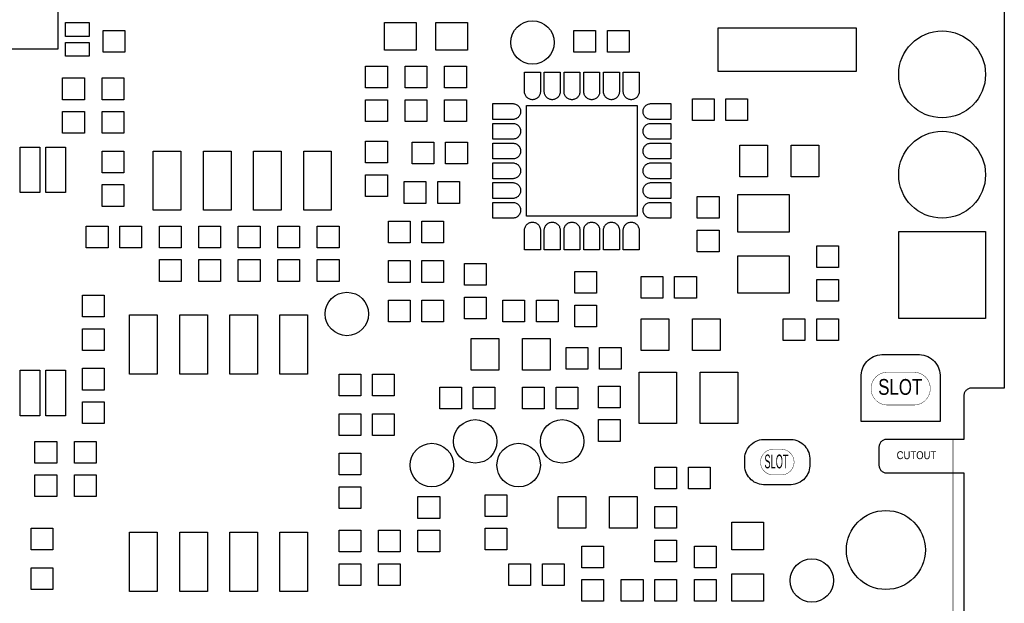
# Model space of a CAD drawing. Header units: metres. Extents: x -5.5 to 63.5, y -3.5 to 57.5.
# Tile 8 of 9: x 38.6 to 63.5, y 28.9 to 43.7. Entities that reach past the tile are written whole.
import ezdxf
from ezdxf.enums import TextEntityAlignment as Align

# ---------------------------------------------------------------- set-up
doc = ezdxf.new("R2010")
doc.units = ezdxf.units.M

msp = doc.modelspace()

# ---------------------------------------------------------------- linework, layer by layer
at = {"layer": 'BOARD_OUTLINE'}
msp.add_lwpolyline([(63.5, 54.5), (63.5, 34.35), (62.66517, 34.35), (62.64562, 34.34807), (62.62635, 34.34424), (62.60754, 34.33853), (62.58939, 34.33101), (62.57206, 34.32175), (62.55572, 34.31083), (62.54053, 34.29837), (62.52663, 34.28447), (62.51417, 34.26928), (62.50325, 34.25294), (62.49399, 34.23561), (62.48647, 34.21746), (62.48076, 34.19865), (62.47693, 34.17938), (62.475, 34.15983), (62.475, 33.05), (60.51517, 33.05), (60.49562, 33.04807), (60.47635, 33.04424), (60.45754, 33.03853), (60.43939, 33.03101), (60.42206, 33.02175), (60.40572, 33.01083), (60.39053, 32.99837), (60.37663, 32.98447), (60.36417, 32.96928), (60.35325, 32.95294), (60.34399, 32.93561), (60.33647, 32.91746), (60.33076, 32.89865), (60.32693, 32.87938), (60.325, 32.85983), (60.325, 32.39017), (60.32693, 32.37062), (60.33076, 32.35135), (60.33647, 32.33254), (60.34399, 32.31439), (60.35325, 32.29706), (60.36417, 32.28072), (60.37663, 32.26553), (60.39053, 32.25163), (60.40572, 32.23917), (60.42206, 32.22825), (60.43939, 32.21899), (60.45754, 32.21147), (60.47635, 32.20576), (60.49562, 32.20193), (60.51517, 32.2), (62.475, 32.2), (62.475, 28.3)], dxfattribs=at)
at = {"layer": 'BOARD_OUTLINE', "const_width": 0.01}
for points in [[(60.53999, 33.92), (60.51962, 33.92025), (60.47907, 33.92424), (60.4391, 33.93218), (60.40011, 33.94401), (60.36247, 33.9596), (60.32653, 33.9788), (60.29265, 34.00143), (60.26115, 34.02728), (60.23233, 34.05609), (60.20648, 34.08758), (60.18384, 34.12146), (60.16463, 34.15739), (60.14903, 34.19504), (60.1372, 34.23403), (60.12925, 34.27399), (60.12525, 34.31454), (60.125, 34.33501), (60.12525, 34.35538), (60.12924, 34.39593), (60.13718, 34.4359), (60.14901, 34.47489), (60.1646, 34.51253), (60.1838, 34.54847), (60.20643, 34.58235), (60.23228, 34.61385), (60.26109, 34.64267), (60.29258, 34.66852), (60.32646, 34.69116), (60.36239, 34.71037), (60.40004, 34.72597), (60.43903, 34.7378), (60.47899, 34.74575), (60.51954, 34.74975), (60.53999, 34.75), (61.21001, 34.75), (61.23038, 34.74975), (61.27093, 34.74576), (61.3109, 34.73782), (61.34989, 34.72599), (61.38753, 34.7104), (61.42347, 34.6912), (61.45735, 34.66857), (61.48885, 34.64272), (61.51767, 34.61391), (61.54352, 34.58242), (61.56616, 34.54854), (61.58537, 34.51261), (61.60097, 34.47496), (61.6128, 34.43597), (61.62075, 34.39601), (61.62475, 34.35546), (61.625, 34.33499), (61.62475, 34.31462), (61.62076, 34.27407), (61.61282, 34.2341), (61.60099, 34.19511), (61.5854, 34.15747), (61.5662, 34.12153), (61.54357, 34.08765), (61.51772, 34.05615), (61.48891, 34.02733), (61.45742, 34.00148), (61.42354, 33.97884), (61.38761, 33.95963), (61.34996, 33.94403), (61.31097, 33.9322), (61.27101, 33.92425), (61.23046, 33.92025), (61.21001, 33.92), (60.53999, 33.92)], [(62.2, 28.3), (62.2, 32.2), (60.51509, 32.2), (60.50528, 32.20048), (60.49551, 32.20144), (60.4858, 32.20289), (60.47617, 32.2048), (60.46664, 32.20719), (60.45724, 32.21004), (60.448, 32.21335), (60.43893, 32.2171), (60.43005, 32.2213), (60.42139, 32.22593), (60.41297, 32.23098), (60.4048, 32.23643), (60.39692, 32.24228), (60.38933, 32.24851), (60.38205, 32.25511), (60.37511, 32.26205), (60.36851, 32.26933), (60.36228, 32.27692), (60.35643, 32.2848), (60.35098, 32.29297), (60.34593, 32.30139), (60.3413, 32.31005), (60.3371, 32.31893), (60.33335, 32.328), (60.33004, 32.33724), (60.32719, 32.34664), (60.3248, 32.35617), (60.32289, 32.3658), (60.32144, 32.37551), (60.32048, 32.38528), (60.32, 32.39509), (60.32, 32.85491), (60.32048, 32.86472), (60.32144, 32.87449), (60.32289, 32.8842), (60.3248, 32.89383), (60.32719, 32.90336), (60.33004, 32.91276), (60.33335, 32.922), (60.3371, 32.93107), (60.3413, 32.93995), (60.34593, 32.94861), (60.35098, 32.95703), (60.35643, 32.9652), (60.36228, 32.97308), (60.36851, 32.98067), (60.37511, 32.98795), (60.38205, 32.99489), (60.38933, 33.00149), (60.39692, 33.00772), (60.4048, 33.01357), (60.41297, 33.01902), (60.42139, 33.02407), (60.43005, 33.0287), (60.43893, 33.0329), (60.448, 33.03665), (60.45724, 33.03996), (60.46664, 33.04281), (60.47617, 33.0452), (60.4858, 33.04711), (60.49551, 33.04856), (60.50528, 33.04952), (60.51509, 33.05), (62.2, 33.05), (62.2, 27.45)], [(57.64999, 32.15), (57.63404, 32.15019), (57.60228, 32.15331), (57.57098, 32.15954), (57.54045, 32.1688), (57.51096, 32.18101), (57.48282, 32.19605), (57.45629, 32.21377), (57.43162, 32.23401), (57.40905, 32.25657), (57.38881, 32.28124), (57.37108, 32.30777), (57.35603, 32.33591), (57.34382, 32.36539), (57.33455, 32.39592), (57.32832, 32.42722), (57.32519, 32.45898), (57.325, 32.47501), (57.32519, 32.49096), (57.32831, 32.52272), (57.33454, 32.55402), (57.3438, 32.58455), (57.35601, 32.61404), (57.37105, 32.64218), (57.38877, 32.66871), (57.40901, 32.69338), (57.43157, 32.71595), (57.45624, 32.73619), (57.48277, 32.75392), (57.51091, 32.76897), (57.54039, 32.78118), (57.57092, 32.79045), (57.60222, 32.79668), (57.63398, 32.79981), (57.64999, 32.8), (57.85001, 32.8), (57.86596, 32.79981), (57.89772, 32.79669), (57.92902, 32.79046), (57.95955, 32.7812), (57.98904, 32.76899), (58.01718, 32.75395), (58.04371, 32.73623), (58.06838, 32.71599), (58.09095, 32.69343), (58.11119, 32.66876), (58.12892, 32.64223), (58.14397, 32.61409), (58.15618, 32.58461), (58.16545, 32.55408), (58.17168, 32.52278), (58.17481, 32.49102), (58.175, 32.47499), (58.17481, 32.45904), (58.17169, 32.42728), (58.16546, 32.39598), (58.1562, 32.36545), (58.14399, 32.33596), (58.12895, 32.30782), (58.11123, 32.28129), (58.09099, 32.25662), (58.06843, 32.23405), (58.04376, 32.21381), (58.01723, 32.19608), (57.98909, 32.18103), (57.95961, 32.16882), (57.92908, 32.15955), (57.89778, 32.15332), (57.86602, 32.15019), (57.85001, 32.15), (57.64999, 32.15)]]:
    msp.add_lwpolyline(points, dxfattribs=at)
at = {"layer": 'SOLDER_MASK'}
for points in [[(63.025, 36.11), (60.825, 36.11), (60.825, 38.31), (63.025, 38.31), (63.025, 36.11)], [(61.875, 33.5), (59.875, 33.5), (59.875, 34.65001), (59.87533, 34.67701), (59.88062, 34.73076), (59.89116, 34.78372), (59.90683, 34.8354), (59.9275, 34.88529), (59.95296, 34.93292), (59.98296, 34.97783), (60.01722, 35.01957), (60.0554, 35.05776), (60.09715, 35.09202), (60.14205, 35.12202), (60.18968, 35.14748), (60.23957, 35.16815), (60.29125, 35.18383), (60.34421, 35.19436), (60.39796, 35.19966), (60.42499, 35.2), (61.32501, 35.2), (61.35201, 35.19967), (61.40576, 35.19438), (61.45872, 35.18384), (61.5104, 35.16817), (61.56029, 35.1475), (61.60792, 35.12204), (61.65283, 35.09204), (61.69457, 35.05778), (61.73276, 35.0196), (61.76702, 34.97785), (61.79702, 34.93295), (61.82248, 34.88532), (61.84315, 34.83543), (61.85883, 34.78375), (61.86936, 34.73079), (61.87466, 34.67704), (61.875, 34.65001), (61.875, 33.5)], [(57.425, 31.9), (57.40045, 31.9003), (57.35159, 31.90512), (57.30344, 31.9147), (57.25645, 31.92895), (57.2111, 31.94774), (57.1678, 31.97088), (57.12697, 31.99816), (57.08902, 32.02931), (57.05431, 32.06403), (57.02316, 32.10198), (56.99588, 32.1428), (56.97274, 32.1861), (56.95395, 32.23146), (56.9397, 32.27845), (56.93012, 32.3266), (56.92531, 32.37546), (56.925, 32.4), (56.925, 32.55), (56.9253, 32.57455), (56.93012, 32.62341), (56.9397, 32.67156), (56.95395, 32.71855), (56.97274, 32.7639), (56.99588, 32.8072), (57.02316, 32.84803), (57.05431, 32.88598), (57.08903, 32.92069), (57.12698, 32.95184), (57.1678, 32.97912), (57.2111, 33.00226), (57.25646, 33.02105), (57.30345, 33.0353), (57.3516, 33.04488), (57.40046, 33.04969), (57.425, 33.05), (58.075, 33.05), (58.09955, 33.0497), (58.14841, 33.04488), (58.19656, 33.0353), (58.24355, 33.02105), (58.2889, 33.00226), (58.3322, 32.97912), (58.37303, 32.95184), (58.41098, 32.92069), (58.44569, 32.88597), (58.47684, 32.84802), (58.50412, 32.8072), (58.52726, 32.7639), (58.54605, 32.71854), (58.5603, 32.67155), (58.56988, 32.6234), (58.57469, 32.57454), (58.575, 32.55), (58.575, 32.4), (58.5747, 32.37545), (58.56988, 32.32659), (58.5603, 32.27844), (58.54605, 32.23145), (58.52726, 32.1861), (58.50412, 32.1428), (58.47684, 32.10197), (58.44569, 32.06402), (58.41097, 32.02931), (58.37302, 31.99816), (58.3322, 31.97088), (58.2889, 31.94774), (58.24354, 31.92895), (58.19655, 31.9147), (58.1484, 31.90512), (58.09954, 31.90031), (58.075, 31.9), (57.425, 31.9)]]:
    msp.add_lwpolyline(points, dxfattribs=at)
for centre in [(61.925, 42.29), (61.925, 39.75)]:
    msp.add_circle(centre, 1.1, dxfattribs=at)
at = {"layer": 'SOLDER_MASK_2'}
for points in [[(39.525, 44.425), (39.525, 42.925), (38.025, 42.925), (38.025, 44.425), (39.525, 44.425)], [(39.725, 43.6), (40.325, 43.6), (40.325, 43.25), (39.725, 43.25), (39.725, 43.6)], [(41.225, 42.85), (40.675, 42.85), (40.675, 43.4), (41.225, 43.4), (41.225, 42.85)], [(48.6, 42.9), (47.8, 42.9), (47.8, 43.6), (48.6, 43.6), (48.6, 42.9)], [(49.9, 42.9), (49.1, 42.9), (49.1, 43.6), (49.9, 43.6), (49.9, 42.9)], [(52.6, 42.85), (52.6, 43.4), (53.15, 43.4), (53.15, 42.85), (52.6, 42.85)], [(54, 43.4), (54, 42.85), (53.45, 42.85), (53.45, 43.4), (54, 43.4)], [(59.75, 42.365), (56.25, 42.365), (56.25, 43.465), (59.75, 43.465), (59.75, 42.365)], [(39.725, 43.1), (40.325, 43.1), (40.325, 42.75), (39.725, 42.75), (39.725, 43.1)], [(47.325, 42.5), (47.875, 42.5), (47.875, 41.95), (47.325, 41.95), (47.325, 42.5)], [(48.325, 42.5), (48.875, 42.5), (48.875, 41.95), (48.325, 41.95), (48.325, 42.5)], [(49.325, 42.5), (49.875, 42.5), (49.875, 41.95), (49.325, 41.95), (49.325, 42.5)], [(39.65, 42.2), (40.2, 42.2), (40.2, 41.65), (39.65, 41.65), (39.65, 42.2)], [(40.65, 42.2), (41.2, 42.2), (41.2, 41.65), (40.65, 41.65), (40.65, 42.2)], [(51.35, 42.35), (51.75, 42.35), (51.74988, 41.84018), (51.74795, 41.82064), (51.74412, 41.80137), (51.73842, 41.78258), (51.73091, 41.76444), (51.72165, 41.74712), (51.71074, 41.73079), (51.69828, 41.71561), (51.68439, 41.70172), (51.66921, 41.68926), (51.65288, 41.67835), (51.63556, 41.66909), (51.61742, 41.66158), (51.59863, 41.65588), (51.57936, 41.65205), (51.55982, 41.65012), (51.54018, 41.65012), (51.52064, 41.65205), (51.50137, 41.65588), (51.48258, 41.66158), (51.46444, 41.66909), (51.44712, 41.67835), (51.43079, 41.68926), (51.41561, 41.70172), (51.40172, 41.71561), (51.38926, 41.73079), (51.37835, 41.74712), (51.36909, 41.76444), (51.36158, 41.78258), (51.35588, 41.80137), (51.35205, 41.82064), (51.35012, 41.84018), (51.35, 42.35)], [(51.85, 42.35), (52.25, 42.35), (52.24988, 41.84018), (52.24795, 41.82064), (52.24412, 41.80137), (52.23842, 41.78258), (52.23091, 41.76444), (52.22165, 41.74712), (52.21074, 41.73079), (52.19828, 41.71561), (52.18439, 41.70172), (52.16921, 41.68926), (52.15288, 41.67835), (52.13556, 41.66909), (52.11742, 41.66158), (52.09863, 41.65588), (52.07936, 41.65205), (52.05982, 41.65012), (52.04018, 41.65012), (52.02064, 41.65205), (52.00137, 41.65588), (51.98258, 41.66158), (51.96444, 41.66909), (51.94712, 41.67835), (51.93079, 41.68926), (51.91561, 41.70172), (51.90172, 41.71561), (51.88926, 41.73079), (51.87835, 41.74712), (51.86909, 41.76444), (51.86158, 41.78258), (51.85588, 41.80137), (51.85205, 41.82064), (51.85012, 41.84018), (51.85, 42.35)], [(52.35, 42.35), (52.75, 42.35), (52.74988, 41.84018), (52.74795, 41.82064), (52.74412, 41.80137), (52.73842, 41.78258), (52.73091, 41.76444), (52.72165, 41.74712), (52.71074, 41.73079), (52.69828, 41.71561), (52.68439, 41.70172), (52.66921, 41.68926), (52.65288, 41.67835), (52.63556, 41.66909), (52.61742, 41.66158), (52.59863, 41.65588), (52.57936, 41.65205), (52.55982, 41.65012), (52.54018, 41.65012), (52.52064, 41.65205), (52.50137, 41.65588), (52.48258, 41.66158), (52.46444, 41.66909), (52.44712, 41.67835), (52.43079, 41.68926), (52.41561, 41.70172), (52.40172, 41.71561), (52.38926, 41.73079), (52.37835, 41.74712), (52.36909, 41.76444), (52.36158, 41.78258), (52.35588, 41.80137), (52.35205, 41.82064), (52.35012, 41.84018), (52.35, 42.35)], [(52.85, 42.35), (53.25, 42.35), (53.24988, 41.84018), (53.24795, 41.82064), (53.24412, 41.80137), (53.23842, 41.78258), (53.23091, 41.76444), (53.22165, 41.74712), (53.21074, 41.73079), (53.19828, 41.71561), (53.18439, 41.70172), (53.16921, 41.68926), (53.15288, 41.67835), (53.13556, 41.66909), (53.11742, 41.66158), (53.09863, 41.65588), (53.07936, 41.65205), (53.05982, 41.65012), (53.04018, 41.65012), (53.02064, 41.65205), (53.00137, 41.65588), (52.98258, 41.66158), (52.96444, 41.66909), (52.94712, 41.67835), (52.93079, 41.68926), (52.91561, 41.70172), (52.90172, 41.71561), (52.88926, 41.73079), (52.87835, 41.74712), (52.86909, 41.76444), (52.86158, 41.78258), (52.85588, 41.80137), (52.85205, 41.82064), (52.85012, 41.84018), (52.85, 42.35)], [(53.35, 42.35), (53.75, 42.35), (53.74988, 41.84018), (53.74795, 41.82064), (53.74412, 41.80137), (53.73842, 41.78258), (53.73091, 41.76444), (53.72165, 41.74712), (53.71074, 41.73079), (53.69828, 41.71561), (53.68439, 41.70172), (53.66921, 41.68926), (53.65288, 41.67835), (53.63556, 41.66909), (53.61742, 41.66158), (53.59863, 41.65588), (53.57936, 41.65205), (53.55982, 41.65012), (53.54018, 41.65012), (53.52064, 41.65205), (53.50137, 41.65588), (53.48258, 41.66158), (53.46444, 41.66909), (53.44712, 41.67835), (53.43079, 41.68926), (53.41561, 41.70172), (53.40172, 41.71561), (53.38926, 41.73079), (53.37835, 41.74712), (53.36909, 41.76444), (53.36158, 41.78258), (53.35588, 41.80137), (53.35205, 41.82064), (53.35012, 41.84018), (53.35, 42.35)], [(53.85, 42.35), (54.25, 42.35), (54.24988, 41.84018), (54.24795, 41.82064), (54.24412, 41.80137), (54.23842, 41.78258), (54.23091, 41.76444), (54.22165, 41.74712), (54.21074, 41.73079), (54.19828, 41.71561), (54.18439, 41.70172), (54.16921, 41.68926), (54.15288, 41.67835), (54.13556, 41.66909), (54.11742, 41.66158), (54.09863, 41.65588), (54.07936, 41.65205), (54.05982, 41.65012), (54.04018, 41.65012), (54.02064, 41.65205), (54.00137, 41.65588), (53.98258, 41.66158), (53.96444, 41.66909), (53.94712, 41.67835), (53.93079, 41.68926), (53.91561, 41.70172), (53.90172, 41.71561), (53.88926, 41.73079), (53.87835, 41.74712), (53.86909, 41.76444), (53.86158, 41.78258), (53.85588, 41.80137), (53.85205, 41.82064), (53.85012, 41.84018), (53.85, 42.35)], [(47.875, 41.1), (47.325, 41.1), (47.325, 41.65), (47.875, 41.65), (47.875, 41.1)], [(48.875, 41.1), (48.325, 41.1), (48.325, 41.65), (48.875, 41.65), (48.875, 41.1)], [(49.875, 41.1), (49.325, 41.1), (49.325, 41.65), (49.875, 41.65), (49.875, 41.1)], [(55.6, 41.125), (55.6, 41.675), (56.15, 41.675), (56.15, 41.125), (55.6, 41.125)], [(57, 41.675), (57, 41.125), (56.45, 41.125), (56.45, 41.675), (57, 41.675)], [(50.55, 41.15), (50.55, 41.55), (51.05982, 41.54988), (51.07936, 41.54795), (51.09863, 41.54412), (51.11742, 41.53842), (51.13556, 41.53091), (51.15288, 41.52165), (51.16921, 41.51074), (51.18439, 41.49828), (51.19828, 41.48439), (51.21074, 41.46921), (51.22165, 41.45288), (51.23091, 41.43556), (51.23842, 41.41742), (51.24412, 41.39863), (51.24795, 41.37936), (51.24988, 41.35982), (51.24988, 41.34018), (51.24795, 41.32064), (51.24412, 41.30137), (51.23842, 41.28258), (51.23091, 41.26444), (51.22165, 41.24712), (51.21074, 41.23079), (51.19828, 41.21561), (51.18439, 41.20172), (51.16921, 41.18926), (51.15288, 41.17835), (51.13556, 41.16909), (51.11742, 41.16158), (51.09863, 41.15588), (51.07936, 41.15205), (51.05982, 41.15012), (50.55, 41.15)], [(54.2, 41.5), (54.2, 38.7), (51.4, 38.7), (51.4, 41.5), (54.2, 41.5)], [(55.05, 41.55), (55.05, 41.15), (54.54018, 41.15012), (54.52064, 41.15205), (54.50137, 41.15588), (54.48258, 41.16158), (54.46444, 41.16909), (54.44712, 41.17835), (54.43079, 41.18926), (54.41561, 41.20172), (54.40172, 41.21561), (54.38926, 41.23079), (54.37835, 41.24712), (54.36909, 41.26444), (54.36158, 41.28258), (54.35588, 41.30137), (54.35205, 41.32064), (54.35012, 41.34018), (54.35012, 41.35982), (54.35205, 41.37936), (54.35588, 41.39863), (54.36158, 41.41742), (54.36909, 41.43556), (54.37835, 41.45288), (54.38926, 41.46921), (54.40172, 41.48439), (54.41561, 41.49828), (54.43079, 41.51074), (54.44712, 41.52165), (54.46444, 41.53091), (54.48258, 41.53842), (54.50137, 41.54412), (54.52064, 41.54795), (54.54018, 41.54988), (55.05, 41.55)], [(40.2, 40.8), (39.65, 40.8), (39.65, 41.35), (40.2, 41.35), (40.2, 40.8)], [(41.2, 40.8), (40.65, 40.8), (40.65, 41.35), (41.2, 41.35), (41.2, 40.8)], [(50.55, 40.65), (50.55, 41.05), (51.05982, 41.04988), (51.07936, 41.04795), (51.09863, 41.04412), (51.11742, 41.03842), (51.13556, 41.03091), (51.15288, 41.02165), (51.16921, 41.01074), (51.18439, 40.99828), (51.19828, 40.98439), (51.21074, 40.96921), (51.22165, 40.95288), (51.23091, 40.93556), (51.23842, 40.91742), (51.24412, 40.89863), (51.24795, 40.87936), (51.24988, 40.85982), (51.24988, 40.84018), (51.24795, 40.82064), (51.24412, 40.80137), (51.23842, 40.78258), (51.23091, 40.76444), (51.22165, 40.74712), (51.21074, 40.73079), (51.19828, 40.71561), (51.18439, 40.70172), (51.16921, 40.68926), (51.15288, 40.67835), (51.13556, 40.66909), (51.11742, 40.66158), (51.09863, 40.65588), (51.07936, 40.65205), (51.05982, 40.65012), (50.55, 40.65)], [(55.05, 41.05), (55.05, 40.65), (54.54018, 40.65012), (54.52064, 40.65205), (54.50137, 40.65588), (54.48258, 40.66158), (54.46444, 40.66909), (54.44712, 40.67835), (54.43079, 40.68926), (54.41561, 40.70172), (54.40172, 40.71561), (54.38926, 40.73079), (54.37835, 40.74712), (54.36909, 40.76444), (54.36158, 40.78258), (54.35588, 40.80137), (54.35205, 40.82064), (54.35012, 40.84018), (54.35012, 40.85982), (54.35205, 40.87936), (54.35588, 40.89863), (54.36158, 40.91742), (54.36909, 40.93556), (54.37835, 40.95288), (54.38926, 40.96921), (54.40172, 40.98439), (54.41561, 40.99828), (54.43079, 41.01074), (54.44712, 41.02165), (54.46444, 41.03091), (54.48258, 41.03842), (54.50137, 41.04412), (54.52064, 41.04795), (54.54018, 41.04988), (55.05, 41.05)], [(39.075, 40.45), (39.075, 39.3), (38.575, 39.3), (38.575, 40.45), (39.075, 40.45)], [(39.725, 40.45), (39.725, 39.3), (39.225, 39.3), (39.225, 40.45), (39.725, 40.45)], [(47.325, 40.6), (47.875, 40.6), (47.875, 40.05), (47.325, 40.05), (47.325, 40.6)], [(48.5, 40.025), (48.5, 40.575), (49.05, 40.575), (49.05, 40.025), (48.5, 40.025)], [(49.9, 40.575), (49.9, 40.025), (49.35, 40.025), (49.35, 40.575), (49.9, 40.575)], [(50.55, 40.15), (50.55, 40.55), (51.05982, 40.54988), (51.07936, 40.54795), (51.09863, 40.54412), (51.11742, 40.53842), (51.13556, 40.53091), (51.15288, 40.52165), (51.16921, 40.51074), (51.18439, 40.49828), (51.19828, 40.48439), (51.21074, 40.46921), (51.22165, 40.45288), (51.23091, 40.43556), (51.23842, 40.41742), (51.24412, 40.39863), (51.24795, 40.37936), (51.24988, 40.35982), (51.24988, 40.34018), (51.24795, 40.32064), (51.24412, 40.30137), (51.23842, 40.28258), (51.23091, 40.26444), (51.22165, 40.24712), (51.21074, 40.23079), (51.19828, 40.21561), (51.18439, 40.20172), (51.16921, 40.18926), (51.15288, 40.17835), (51.13556, 40.16909), (51.11742, 40.16158), (51.09863, 40.15588), (51.07936, 40.15205), (51.05982, 40.15012), (50.55, 40.15)], [(55.05, 40.55), (55.05, 40.15), (54.54018, 40.15012), (54.52064, 40.15205), (54.50137, 40.15588), (54.48258, 40.16158), (54.46444, 40.16909), (54.44712, 40.17835), (54.43079, 40.18926), (54.41561, 40.20172), (54.40172, 40.21561), (54.38926, 40.23079), (54.37835, 40.24712), (54.36909, 40.26444), (54.36158, 40.28258), (54.35588, 40.30137), (54.35205, 40.32064), (54.35012, 40.34018), (54.35012, 40.35982), (54.35205, 40.37936), (54.35588, 40.39863), (54.36158, 40.41742), (54.36909, 40.43556), (54.37835, 40.45288), (54.38926, 40.46921), (54.40172, 40.48439), (54.41561, 40.49828), (54.43079, 40.51074), (54.44712, 40.52165), (54.46444, 40.53091), (54.48258, 40.53842), (54.50137, 40.54412), (54.52064, 40.54795), (54.54018, 40.54988), (55.05, 40.55)], [(56.8, 39.7), (56.8, 40.5), (57.5, 40.5), (57.5, 39.7), (56.8, 39.7)], [(58.8, 40.5), (58.8, 39.7), (58.1, 39.7), (58.1, 40.5), (58.8, 40.5)], [(40.65, 40.35), (41.2, 40.35), (41.2, 39.8), (40.65, 39.8), (40.65, 40.35)], [(42.645, 40.35), (42.645, 38.85), (41.945, 38.85), (41.945, 40.35), (42.645, 40.35)], [(43.915, 40.35), (43.915, 38.85), (43.215, 38.85), (43.215, 40.35), (43.915, 40.35)], [(45.185, 40.35), (45.185, 38.85), (44.485, 38.85), (44.485, 40.35), (45.185, 40.35)], [(46.455, 40.35), (46.455, 38.85), (45.755, 38.85), (45.755, 40.35), (46.455, 40.35)], [(50.55, 39.65), (50.55, 40.05), (51.05982, 40.04988), (51.07936, 40.04795), (51.09863, 40.04412), (51.11742, 40.03842), (51.13556, 40.03091), (51.15288, 40.02165), (51.16921, 40.01074), (51.18439, 39.99828), (51.19828, 39.98439), (51.21074, 39.96921), (51.22165, 39.95288), (51.23091, 39.93556), (51.23842, 39.91742), (51.24412, 39.89863), (51.24795, 39.87936), (51.24988, 39.85982), (51.24988, 39.84018), (51.24795, 39.82064), (51.24412, 39.80137), (51.23842, 39.78258), (51.23091, 39.76444), (51.22165, 39.74712), (51.21074, 39.73079), (51.19828, 39.71561), (51.18439, 39.70172), (51.16921, 39.68926), (51.15288, 39.67835), (51.13556, 39.66909), (51.11742, 39.66158), (51.09863, 39.65588), (51.07936, 39.65205), (51.05982, 39.65012), (50.55, 39.65)], [(55.05, 40.05), (55.05, 39.65), (54.54018, 39.65012), (54.52064, 39.65205), (54.50137, 39.65588), (54.48258, 39.66158), (54.46444, 39.66909), (54.44712, 39.67835), (54.43079, 39.68926), (54.41561, 39.70172), (54.40172, 39.71561), (54.38926, 39.73079), (54.37835, 39.74712), (54.36909, 39.76444), (54.36158, 39.78258), (54.35588, 39.80137), (54.35205, 39.82064), (54.35012, 39.84018), (54.35012, 39.85982), (54.35205, 39.87936), (54.35588, 39.89863), (54.36158, 39.91742), (54.36909, 39.93556), (54.37835, 39.95288), (54.38926, 39.96921), (54.40172, 39.98439), (54.41561, 39.99828), (54.43079, 40.01074), (54.44712, 40.02165), (54.46444, 40.03091), (54.48258, 40.03842), (54.50137, 40.04412), (54.52064, 40.04795), (54.54018, 40.04988), (55.05, 40.05)], [(47.875, 39.2), (47.325, 39.2), (47.325, 39.75), (47.875, 39.75), (47.875, 39.2)], [(41.2, 38.95), (40.65, 38.95), (40.65, 39.5), (41.2, 39.5), (41.2, 38.95)], [(48.3, 39.025), (48.3, 39.575), (48.85, 39.575), (48.85, 39.025), (48.3, 39.025)], [(49.7, 39.575), (49.7, 39.025), (49.15, 39.025), (49.15, 39.575), (49.7, 39.575)], [(50.55, 39.15), (50.55, 39.55), (51.05982, 39.54988), (51.07936, 39.54795), (51.09863, 39.54412), (51.11742, 39.53842), (51.13556, 39.53091), (51.15288, 39.52165), (51.16921, 39.51074), (51.18439, 39.49828), (51.19828, 39.48439), (51.21074, 39.46921), (51.22165, 39.45288), (51.23091, 39.43556), (51.23842, 39.41742), (51.24412, 39.39863), (51.24795, 39.37936), (51.24988, 39.35982), (51.24988, 39.34018), (51.24795, 39.32064), (51.24412, 39.30137), (51.23842, 39.28258), (51.23091, 39.26444), (51.22165, 39.24712), (51.21074, 39.23079), (51.19828, 39.21561), (51.18439, 39.20172), (51.16921, 39.18926), (51.15288, 39.17835), (51.13556, 39.16909), (51.11742, 39.16158), (51.09863, 39.15588), (51.07936, 39.15205), (51.05982, 39.15012), (50.55, 39.15)], [(55.05, 39.55), (55.05, 39.15), (54.54018, 39.15012), (54.52064, 39.15205), (54.50137, 39.15588), (54.48258, 39.16158), (54.46444, 39.16909), (54.44712, 39.17835), (54.43079, 39.18926), (54.41561, 39.20172), (54.40172, 39.21561), (54.38926, 39.23079), (54.37835, 39.24712), (54.36909, 39.26444), (54.36158, 39.28258), (54.35588, 39.30137), (54.35205, 39.32064), (54.35012, 39.34018), (54.35012, 39.35982), (54.35205, 39.37936), (54.35588, 39.39863), (54.36158, 39.41742), (54.36909, 39.43556), (54.37835, 39.45288), (54.38926, 39.46921), (54.40172, 39.48439), (54.41561, 39.49828), (54.43079, 39.51074), (54.44712, 39.52165), (54.46444, 39.53091), (54.48258, 39.53842), (54.50137, 39.54412), (54.52064, 39.54795), (54.54018, 39.54988), (55.05, 39.55)], [(55.725, 39.2), (56.275, 39.2), (56.275, 38.65), (55.725, 38.65), (55.725, 39.2)], [(56.75, 39.25), (58.05, 39.25), (58.05, 38.3), (56.75, 38.3), (56.75, 39.25)], [(50.55, 38.65), (50.55, 39.05), (51.05982, 39.04988), (51.07936, 39.04795), (51.09863, 39.04412), (51.11742, 39.03842), (51.13556, 39.03091), (51.15288, 39.02165), (51.16921, 39.01074), (51.18439, 38.99828), (51.19828, 38.98439), (51.21074, 38.96921), (51.22165, 38.95288), (51.23091, 38.93556), (51.23842, 38.91742), (51.24412, 38.89863), (51.24795, 38.87936), (51.24988, 38.85982), (51.24988, 38.84018), (51.24795, 38.82064), (51.24412, 38.80137), (51.23842, 38.78258), (51.23091, 38.76444), (51.22165, 38.74712), (51.21074, 38.73079), (51.19828, 38.71561), (51.18439, 38.70172), (51.16921, 38.68926), (51.15288, 38.67835), (51.13556, 38.66909), (51.11742, 38.66158), (51.09863, 38.65588), (51.07936, 38.65205), (51.05982, 38.65012), (50.55, 38.65)], [(55.05, 39.05), (55.05, 38.65), (54.54018, 38.65012), (54.52064, 38.65205), (54.50137, 38.65588), (54.48258, 38.66158), (54.46444, 38.66909), (54.44712, 38.67835), (54.43079, 38.68926), (54.41561, 38.70172), (54.40172, 38.71561), (54.38926, 38.73079), (54.37835, 38.74712), (54.36909, 38.76444), (54.36158, 38.78258), (54.35588, 38.80137), (54.35205, 38.82064), (54.35012, 38.84018), (54.35012, 38.85982), (54.35205, 38.87936), (54.35588, 38.89863), (54.36158, 38.91742), (54.36909, 38.93556), (54.37835, 38.95288), (54.38926, 38.96921), (54.40172, 38.98439), (54.41561, 38.99828), (54.43079, 39.01074), (54.44712, 39.02165), (54.46444, 39.03091), (54.48258, 39.03842), (54.50137, 39.04412), (54.52064, 39.04795), (54.54018, 39.04988), (55.05, 39.05)], [(40.25, 37.9), (40.25, 38.45), (40.8, 38.45), (40.8, 37.9), (40.25, 37.9)], [(41.65, 38.45), (41.65, 37.9), (41.1, 37.9), (41.1, 38.45), (41.65, 38.45)], [(42.1, 38.45), (42.65, 38.45), (42.65, 37.9), (42.1, 37.9), (42.1, 38.45)], [(43.1, 38.45), (43.65, 38.45), (43.65, 37.9), (43.1, 37.9), (43.1, 38.45)], [(44.1, 38.45), (44.65, 38.45), (44.65, 37.9), (44.1, 37.9), (44.1, 38.45)], [(45.1, 38.45), (45.65, 38.45), (45.65, 37.9), (45.1, 37.9), (45.1, 38.45)], [(46.1, 38.45), (46.65, 38.45), (46.65, 37.9), (46.1, 37.9), (46.1, 38.45)], [(47.9, 38.025), (47.9, 38.575), (48.45, 38.575), (48.45, 38.025), (47.9, 38.025)], [(49.3, 38.575), (49.3, 38.025), (48.75, 38.025), (48.75, 38.575), (49.3, 38.575)], [(51.75, 37.85), (51.35, 37.85), (51.35012, 38.35982), (51.35205, 38.37936), (51.35588, 38.39863), (51.36158, 38.41742), (51.36909, 38.43556), (51.37835, 38.45288), (51.38926, 38.46921), (51.40172, 38.48439), (51.41561, 38.49828), (51.43079, 38.51074), (51.44712, 38.52165), (51.46444, 38.53091), (51.48258, 38.53842), (51.50137, 38.54412), (51.52064, 38.54795), (51.54018, 38.54988), (51.55982, 38.54988), (51.57936, 38.54795), (51.59863, 38.54412), (51.61742, 38.53842), (51.63556, 38.53091), (51.65288, 38.52165), (51.66921, 38.51074), (51.68439, 38.49828), (51.69828, 38.48439), (51.71074, 38.46921), (51.72165, 38.45288), (51.73091, 38.43556), (51.73842, 38.41742), (51.74412, 38.39863), (51.74795, 38.37936), (51.74988, 38.35982), (51.75, 37.85)], [(52.25, 37.85), (51.85, 37.85), (51.85012, 38.35982), (51.85205, 38.37936), (51.85588, 38.39863), (51.86158, 38.41742), (51.86909, 38.43556), (51.87835, 38.45288), (51.88926, 38.46921), (51.90172, 38.48439), (51.91561, 38.49828), (51.93079, 38.51074), (51.94712, 38.52165), (51.96444, 38.53091), (51.98258, 38.53842), (52.00137, 38.54412), (52.02064, 38.54795), (52.04018, 38.54988), (52.05982, 38.54988), (52.07936, 38.54795), (52.09863, 38.54412), (52.11742, 38.53842), (52.13556, 38.53091), (52.15288, 38.52165), (52.16921, 38.51074), (52.18439, 38.49828), (52.19828, 38.48439), (52.21074, 38.46921), (52.22165, 38.45288), (52.23091, 38.43556), (52.23842, 38.41742), (52.24412, 38.39863), (52.24795, 38.37936), (52.24988, 38.35982), (52.25, 37.85)], [(52.75, 37.85), (52.35, 37.85), (52.35012, 38.35982), (52.35205, 38.37936), (52.35588, 38.39863), (52.36158, 38.41742), (52.36909, 38.43556), (52.37835, 38.45288), (52.38926, 38.46921), (52.40172, 38.48439), (52.41561, 38.49828), (52.43079, 38.51074), (52.44712, 38.52165), (52.46444, 38.53091), (52.48258, 38.53842), (52.50137, 38.54412), (52.52064, 38.54795), (52.54018, 38.54988), (52.55982, 38.54988), (52.57936, 38.54795), (52.59863, 38.54412), (52.61742, 38.53842), (52.63556, 38.53091), (52.65288, 38.52165), (52.66921, 38.51074), (52.68439, 38.49828), (52.69828, 38.48439), (52.71074, 38.46921), (52.72165, 38.45288), (52.73091, 38.43556), (52.73842, 38.41742), (52.74412, 38.39863), (52.74795, 38.37936), (52.74988, 38.35982), (52.75, 37.85)], [(53.25, 37.85), (52.85, 37.85), (52.85012, 38.35982), (52.85205, 38.37936), (52.85588, 38.39863), (52.86158, 38.41742), (52.86909, 38.43556), (52.87835, 38.45288), (52.88926, 38.46921), (52.90172, 38.48439), (52.91561, 38.49828), (52.93079, 38.51074), (52.94712, 38.52165), (52.96444, 38.53091), (52.98258, 38.53842), (53.00137, 38.54412), (53.02064, 38.54795), (53.04018, 38.54988), (53.05982, 38.54988), (53.07936, 38.54795), (53.09863, 38.54412), (53.11742, 38.53842), (53.13556, 38.53091), (53.15288, 38.52165), (53.16921, 38.51074), (53.18439, 38.49828), (53.19828, 38.48439), (53.21074, 38.46921), (53.22165, 38.45288), (53.23091, 38.43556), (53.23842, 38.41742), (53.24412, 38.39863), (53.24795, 38.37936), (53.24988, 38.35982), (53.25, 37.85)], [(53.75, 37.85), (53.35, 37.85), (53.35012, 38.35982), (53.35205, 38.37936), (53.35588, 38.39863), (53.36158, 38.41742), (53.36909, 38.43556), (53.37835, 38.45288), (53.38926, 38.46921), (53.40172, 38.48439), (53.41561, 38.49828), (53.43079, 38.51074), (53.44712, 38.52165), (53.46444, 38.53091), (53.48258, 38.53842), (53.50137, 38.54412), (53.52064, 38.54795), (53.54018, 38.54988), (53.55982, 38.54988), (53.57936, 38.54795), (53.59863, 38.54412), (53.61742, 38.53842), (53.63556, 38.53091), (53.65288, 38.52165), (53.66921, 38.51074), (53.68439, 38.49828), (53.69828, 38.48439), (53.71074, 38.46921), (53.72165, 38.45288), (53.73091, 38.43556), (53.73842, 38.41742), (53.74412, 38.39863), (53.74795, 38.37936), (53.74988, 38.35982), (53.75, 37.85)], [(54.25, 37.85), (53.85, 37.85), (53.85012, 38.35982), (53.85205, 38.37936), (53.85588, 38.39863), (53.86158, 38.41742), (53.86909, 38.43556), (53.87835, 38.45288), (53.88926, 38.46921), (53.90172, 38.48439), (53.91561, 38.49828), (53.93079, 38.51074), (53.94712, 38.52165), (53.96444, 38.53091), (53.98258, 38.53842), (54.00137, 38.54412), (54.02064, 38.54795), (54.04018, 38.54988), (54.05982, 38.54988), (54.07936, 38.54795), (54.09863, 38.54412), (54.11742, 38.53842), (54.13556, 38.53091), (54.15288, 38.52165), (54.16921, 38.51074), (54.18439, 38.49828), (54.19828, 38.48439), (54.21074, 38.46921), (54.22165, 38.45288), (54.23091, 38.43556), (54.23842, 38.41742), (54.24412, 38.39863), (54.24795, 38.37936), (54.24988, 38.35982), (54.25, 37.85)], [(56.275, 37.8), (55.725, 37.8), (55.725, 38.35), (56.275, 38.35), (56.275, 37.8)], [(58.75, 37.95), (59.3, 37.95), (59.3, 37.4), (58.75, 37.4), (58.75, 37.95)], [(58.05, 36.75), (56.75, 36.75), (56.75, 37.7), (58.05, 37.7), (58.05, 36.75)], [(42.65, 37.05), (42.1, 37.05), (42.1, 37.6), (42.65, 37.6), (42.65, 37.05)], [(43.65, 37.05), (43.1, 37.05), (43.1, 37.6), (43.65, 37.6), (43.65, 37.05)], [(44.65, 37.05), (44.1, 37.05), (44.1, 37.6), (44.65, 37.6), (44.65, 37.05)], [(45.65, 37.05), (45.1, 37.05), (45.1, 37.6), (45.65, 37.6), (45.65, 37.05)], [(46.65, 37.05), (46.1, 37.05), (46.1, 37.6), (46.65, 37.6), (46.65, 37.05)], [(47.9, 37.025), (47.9, 37.575), (48.45, 37.575), (48.45, 37.025), (47.9, 37.025)], [(49.3, 37.575), (49.3, 37.025), (48.75, 37.025), (48.75, 37.575), (49.3, 37.575)], [(49.825, 37.5), (50.375, 37.5), (50.375, 36.95), (49.825, 36.95), (49.825, 37.5)], [(52.625, 37.3), (53.175, 37.3), (53.175, 36.75), (52.625, 36.75), (52.625, 37.3)], [(54.3, 36.625), (54.3, 37.175), (54.85, 37.175), (54.85, 36.625), (54.3, 36.625)], [(55.7, 37.175), (55.7, 36.625), (55.15, 36.625), (55.15, 37.175), (55.7, 37.175)], [(59.3, 36.55), (58.75, 36.55), (58.75, 37.1), (59.3, 37.1), (59.3, 36.55)], [(40.15, 36.7), (40.7, 36.7), (40.7, 36.15), (40.15, 36.15), (40.15, 36.7)], [(47.9, 36.025), (47.9, 36.575), (48.45, 36.575), (48.45, 36.025), (47.9, 36.025)], [(49.3, 36.575), (49.3, 36.025), (48.75, 36.025), (48.75, 36.575), (49.3, 36.575)], [(50.375, 36.1), (49.825, 36.1), (49.825, 36.65), (50.375, 36.65), (50.375, 36.1)], [(50.8, 36.025), (50.8, 36.575), (51.35, 36.575), (51.35, 36.025), (50.8, 36.025)], [(52.2, 36.575), (52.2, 36.025), (51.65, 36.025), (51.65, 36.575), (52.2, 36.575)], [(53.175, 35.9), (52.625, 35.9), (52.625, 36.45), (53.175, 36.45), (53.175, 35.9)], [(42.045, 36.2), (42.045, 34.7), (41.345, 34.7), (41.345, 36.2), (42.045, 36.2)], [(43.315, 36.2), (43.315, 34.7), (42.615, 34.7), (42.615, 36.2), (43.315, 36.2)], [(44.585, 36.2), (44.585, 34.7), (43.885, 34.7), (43.885, 36.2), (44.585, 36.2)], [(45.855, 36.2), (45.855, 34.7), (45.155, 34.7), (45.155, 36.2), (45.855, 36.2)], [(54.3, 35.3), (54.3, 36.1), (55, 36.1), (55, 35.3), (54.3, 35.3)], [(56.3, 36.1), (56.3, 35.3), (55.6, 35.3), (55.6, 36.1), (56.3, 36.1)], [(57.9, 35.55), (57.9, 36.1), (58.45, 36.1), (58.45, 35.55), (57.9, 35.55)], [(59.3, 36.1), (59.3, 35.55), (58.75, 35.55), (58.75, 36.1), (59.3, 36.1)], [(40.7, 35.3), (40.15, 35.3), (40.15, 35.85), (40.7, 35.85), (40.7, 35.3)], [(50, 34.8), (50, 35.6), (50.7, 35.6), (50.7, 34.8), (50, 34.8)], [(52, 35.6), (52, 34.8), (51.3, 34.8), (51.3, 35.6), (52, 35.6)], [(52.4, 34.825), (52.4, 35.375), (52.95, 35.375), (52.95, 34.825), (52.4, 34.825)], [(53.8, 35.375), (53.8, 34.825), (53.25, 34.825), (53.25, 35.375), (53.8, 35.375)], [(39.075, 34.8), (39.075, 33.65), (38.575, 33.65), (38.575, 34.8), (39.075, 34.8)], [(39.725, 34.8), (39.725, 33.65), (39.225, 33.65), (39.225, 34.8), (39.725, 34.8)], [(40.15, 34.85), (40.7, 34.85), (40.7, 34.3), (40.15, 34.3), (40.15, 34.85)], [(46.65, 34.15), (46.65, 34.7), (47.2, 34.7), (47.2, 34.15), (46.65, 34.15)], [(48.05, 34.7), (48.05, 34.15), (47.5, 34.15), (47.5, 34.7), (48.05, 34.7)], [(54.25, 33.45), (54.25, 34.75), (55.2, 34.75), (55.2, 33.45), (54.25, 33.45)], [(56.75, 34.75), (56.75, 33.45), (55.8, 33.45), (55.8, 34.75), (56.75, 34.75)], [(49.2, 33.825), (49.2, 34.375), (49.75, 34.375), (49.75, 33.825), (49.2, 33.825)], [(50.6, 34.375), (50.6, 33.825), (50.05, 33.825), (50.05, 34.375), (50.6, 34.375)], [(51.3, 33.825), (51.3, 34.375), (51.85, 34.375), (51.85, 33.825), (51.3, 33.825)], [(52.7, 34.375), (52.7, 33.825), (52.15, 33.825), (52.15, 34.375), (52.7, 34.375)], [(53.225, 34.4), (53.775, 34.4), (53.775, 33.85), (53.225, 33.85), (53.225, 34.4)], [(40.7, 33.45), (40.15, 33.45), (40.15, 34), (40.7, 34), (40.7, 33.45)], [(46.65, 33.15), (46.65, 33.7), (47.2, 33.7), (47.2, 33.15), (46.65, 33.15)], [(48.05, 33.7), (48.05, 33.15), (47.5, 33.15), (47.5, 33.7), (48.05, 33.7)], [(53.775, 33), (53.225, 33), (53.225, 33.55), (53.775, 33.55), (53.775, 33)], [(38.95, 33), (39.5, 33), (39.5, 32.45), (38.95, 32.45), (38.95, 33)], [(39.95, 33), (40.5, 33), (40.5, 32.45), (39.95, 32.45), (39.95, 33)], [(46.65, 32.7), (47.2, 32.7), (47.2, 32.15), (46.65, 32.15), (46.65, 32.7)], [(54.65, 31.8), (54.65, 32.35), (55.2, 32.35), (55.2, 31.8), (54.65, 31.8)], [(56.05, 32.35), (56.05, 31.8), (55.5, 31.8), (55.5, 32.35), (56.05, 32.35)], [(39.5, 31.6), (38.95, 31.6), (38.95, 32.15), (39.5, 32.15), (39.5, 31.6)], [(40.5, 31.6), (39.95, 31.6), (39.95, 32.15), (40.5, 32.15), (40.5, 31.6)], [(47.2, 31.3), (46.65, 31.3), (46.65, 31.85), (47.2, 31.85), (47.2, 31.3)], [(48.65, 31.6), (49.2, 31.6), (49.2, 31.05), (48.65, 31.05), (48.65, 31.6)], [(50.35, 31.65), (50.9, 31.65), (50.9, 31.1), (50.35, 31.1), (50.35, 31.65)], [(52.2, 30.8), (52.2, 31.6), (52.9, 31.6), (52.9, 30.8), (52.2, 30.8)], [(54.2, 31.6), (54.2, 30.8), (53.5, 30.8), (53.5, 31.6), (54.2, 31.6)], [(54.65, 31.35), (55.2, 31.35), (55.2, 30.8), (54.65, 30.8), (54.65, 31.35)], [(56.6, 30.95), (57.4, 30.95), (57.4, 30.25), (56.6, 30.25), (56.6, 30.95)], [(39.4, 30.8), (39.4, 30.25), (38.85, 30.25), (38.85, 30.8), (39.4, 30.8)], [(42.045, 30.7), (42.045, 29.2), (41.345, 29.2), (41.345, 30.7), (42.045, 30.7)], [(43.315, 30.7), (43.315, 29.2), (42.615, 29.2), (42.615, 30.7), (43.315, 30.7)], [(44.585, 30.7), (44.585, 29.2), (43.885, 29.2), (43.885, 30.7), (44.585, 30.7)], [(45.855, 30.7), (45.855, 29.2), (45.155, 29.2), (45.155, 30.7), (45.855, 30.7)], [(46.65, 30.75), (47.2, 30.75), (47.2, 30.2), (46.65, 30.2), (46.65, 30.75)], [(47.65, 30.75), (48.2, 30.75), (48.2, 30.2), (47.65, 30.2), (47.65, 30.75)], [(49.2, 30.2), (48.65, 30.2), (48.65, 30.75), (49.2, 30.75), (49.2, 30.2)], [(50.9, 30.25), (50.35, 30.25), (50.35, 30.8), (50.9, 30.8), (50.9, 30.25)], [(55.2, 29.95), (54.65, 29.95), (54.65, 30.5), (55.2, 30.5), (55.2, 29.95)], [(52.8, 30.35), (53.35, 30.35), (53.35, 29.8), (52.8, 29.8), (52.8, 30.35)], [(55.65, 30.35), (56.2, 30.35), (56.2, 29.8), (55.65, 29.8), (55.65, 30.35)], [(39.4, 29.8), (39.4, 29.25), (38.85, 29.25), (38.85, 29.8), (39.4, 29.8)], [(47.2, 29.35), (46.65, 29.35), (46.65, 29.9), (47.2, 29.9), (47.2, 29.35)], [(48.2, 29.35), (47.65, 29.35), (47.65, 29.9), (48.2, 29.9), (48.2, 29.35)], [(50.95, 29.35), (50.95, 29.9), (51.5, 29.9), (51.5, 29.35), (50.95, 29.35)], [(52.35, 29.9), (52.35, 29.35), (51.8, 29.35), (51.8, 29.9), (52.35, 29.9)], [(53.35, 28.95), (52.8, 28.95), (52.8, 29.5), (53.35, 29.5), (53.35, 28.95)], [(53.8, 28.95), (53.8, 29.5), (54.35, 29.5), (54.35, 28.95), (53.8, 28.95)], [(55.2, 29.5), (55.2, 28.95), (54.65, 28.95), (54.65, 29.5), (55.2, 29.5)], [(56.2, 28.95), (55.65, 28.95), (55.65, 29.5), (56.2, 29.5), (56.2, 28.95)], [(57.4, 28.95), (56.6, 28.95), (56.6, 29.65), (57.4, 29.65), (57.4, 28.95)]]:
    msp.add_lwpolyline(points, dxfattribs=at)
for centre, radius in [((51.55, 43.1), 0.55), ((46.85, 36.225), 0.55), ((50.1, 33), 0.55), ((52.3, 33), 0.55), ((49, 32.4), 0.55), ((51.2, 32.4), 0.55), ((60.5, 30.25), 1), ((58.625, 29.475), 0.55)]:
    msp.add_circle(centre, radius, dxfattribs=at)

# ---------------------------------------------------------------- texts
at = {"layer": 'BOARD_OUTLINE'}
for s, height, width, p in [('SLOT', 0.4, 0.8, (60.86425, 34.37786)), ('SLOT', 0.35, 0.5, (57.7301, 32.49111)), ('CUTOUT', 0.2, 0.9, (61.275, 32.65))]:
    msp.add_text(s, height=height, dxfattribs=dict(at, width=width)).set_placement(p, align=Align.MIDDLE_CENTER)

doc.saveas('drawing.dxf')
